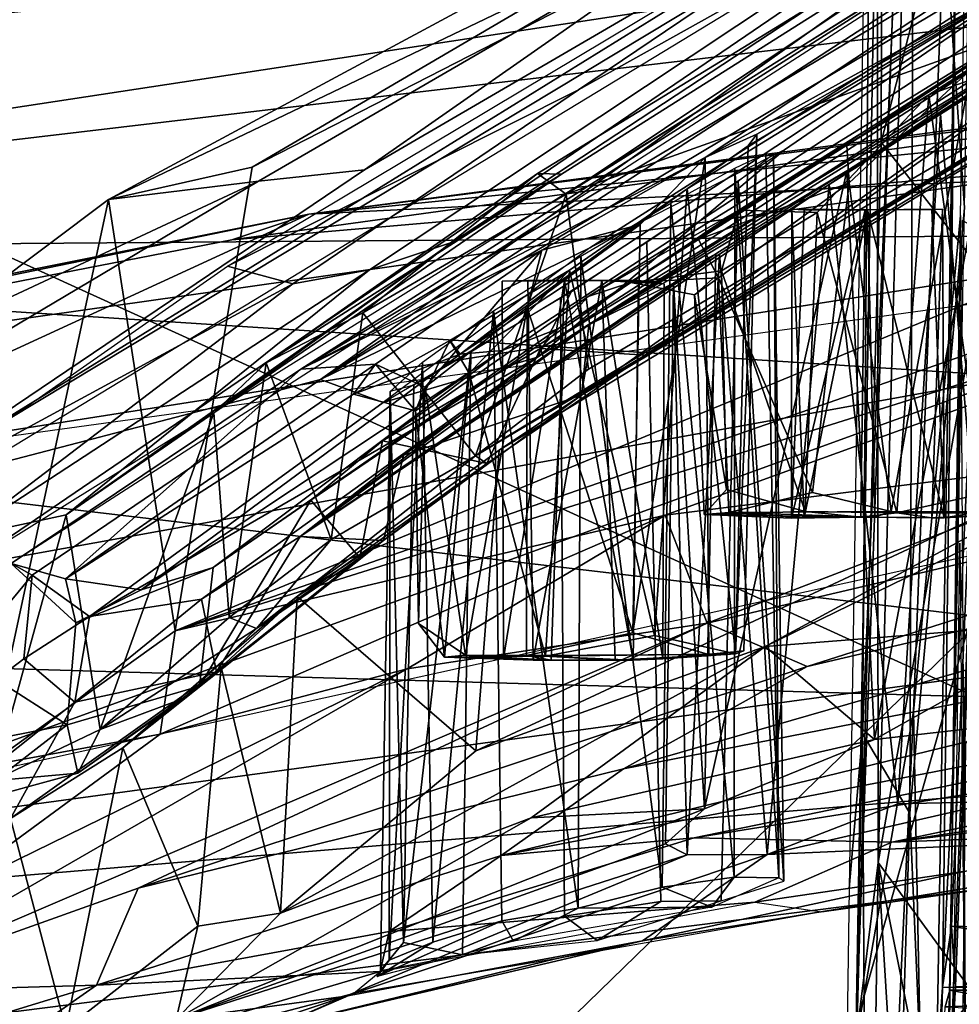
# Model space of a CAD drawing. Header units: millimetres. Extents: x -367 to 317, y -615 to 392.
# Tile 118 of 191: x -102 to -82, y 174 to 195. Entities that reach past the tile are written whole.
import ezdxf

# ---------------------------------------------------------------- set-up
doc = ezdxf.new("R2010")
doc.units = ezdxf.units.MM
doc.layers.add('Fbx_Root', color=7, linetype='Continuous', true_color=0x000000)
doc.styles.add('Default', font='arial.ttf')
doc.dimstyles.new('Default', dxfattribs={"dimscale": 10, "dimtxt": 2.5, "dimasz": 3, "dimexe": 1, "dimexo": 0.5, "dimgap": 0.8, "dimtad": 1, "dimtoh": 1, "dimzin": 1, "dimdsep": 46, "dimtxsty": 'Default', "dimcen": 2.5, "dimadec": 1, "dimazin": 1, "dimtfac": 1, "dimtdec": 4, "dimtix": 1, "dimtofl": 0, "dimtmove": 1, "dimatfit": 3, "dimfxl": 1, "dimtolj": 1, "dimtzin": 1, "dimarcsym": 0})

# ---------------------------------------------------------------- blocks, each defined once
blk = doc.blocks.new('*D1')
at = {"layer": 'Defpoints', "color": 0}
for p in [(-317.816, 295.28), (317.184, 295.28), (-317.816, -604.775)]:
    blk.add_point(p, dxfattribs=at)
at = {"layer": 'Fbx_Root', "color": 0, "lineweight": -2}
for p, q in [((-317.816, 290.28), (-317.816, -614.775)), ((317.184, 290.28), (317.184, -614.775)), ((287.184, -604.775), (-287.816, -604.775))]:
    blk.add_line(p, q, dxfattribs=at)
at = {"layer": 'Fbx_Root', "color": 0}
for points in [[(-287.816, -599.775), (-287.816, -609.775), (-317.816, -604.775)], [(287.184, -609.775), (287.184, -599.775), (317.184, -604.775)]]:
    blk.add_solid(points, dxfattribs=at)
at = {"layer": 'Fbx_Root', "color": 0, "insert": (-0.316, -584.012), "char_height": 25, "attachment_point": 5, "style": 'Default'}
blk.add_mtext('\\A1;635.00', dxfattribs=at)

msp = doc.modelspace()

# ---------------------------------------------------------------- linework, layer by layer
at = {"layer": 'Fbx_Root'}
for points in [[(-91.688, 330.19, 73.903), (-96.32, 325.187, 100.657), (-46.929, 179.424, 135.432)], [(-91.688, 330.19, 73.903), (-46.929, 179.424, 135.432), (-70.267, 266.657, 85.949)], [(-40.866, 153.038, 144.157), (-96.32, 325.187, 100.657), (-70.175, 214.27, 130.217)], [(-96.32, 325.187, 100.657), (-40.866, 153.038, 144.157), (-46.929, 179.424, 135.432)], [(-25.911, 24.415, 145.631), (-82.954, 219.261, 125.702), (-120.995, 322.14, 74.347)], [(-89.435, 220.459, 91.83), (-25.911, 24.415, 145.631), (-120.995, 322.14, 74.347)], [(-44.542, 171.205, 100.299), (-94.951, 315.452, 97.17), (-94.562, 316.278, 76.823)], [(-94.562, 316.278, 76.823), (-70.267, 266.657, 85.949), (-44.542, 171.205, 100.299)], [(-94.951, 315.452, 97.17), (-53.35, 174.077, 137.115), (-97.765, 312.375, 101.305)], [(0.781, 36.134, 150.179), (-36.184, 138.696, 142.664), (-94.951, 315.452, 97.17)], [(-94.951, 315.452, 97.17), (-44.542, 171.205, 100.299), (0.781, 36.134, 150.179)], [(-36.184, 138.696, 142.664), (-53.35, 174.077, 137.115), (-94.951, 315.452, 97.17)], [(-53.35, 174.077, 137.115), (-77.224, 222.849, 124.459), (-97.765, 312.375, 101.305)], [(-68.065, 172.815, 99.126), (-89.435, 220.459, 91.83), (-110.342, 311.171, 76.647)], [(-109.579, 310.734, 97.414), (-68.065, 172.815, 99.126), (-110.342, 311.171, 76.647)], [(-22.748, 28.501, 150.426), (-23.519, 26.824, 115.768), (-109.579, 310.734, 97.414)], [(-68.065, 172.815, 99.126), (-109.579, 310.734, 97.414), (-23.519, 26.824, 115.768)], [(-109.579, 310.734, 97.414), (-69.173, 182.271, 129.492), (-22.748, 28.501, 150.426)], [(-109.579, 310.734, 97.414), (-77.224, 222.849, 124.459), (-69.173, 182.271, 129.492)], [(-89.435, 220.459, 91.83), (-68.065, 172.815, 99.126), (-28.272, 24.105, 116.668)], [(-28.272, 24.105, 116.668), (-25.911, 24.415, 145.631), (-89.435, 220.459, 91.83)], [(-66.128, 220.325, 821.241), (-135.554, 210.335, 817.197), (-111.296, 193.826, 747.236), (-37.974, 201.398, 750.655)], [(-82.954, 219.261, 125.702), (-25.911, 24.415, 145.631), (-21.602, 27.231, 168.404)], [(-82.954, 219.261, 125.702), (-21.602, 27.231, 168.404), (-49.184, 120.055, 150.115)], [(-49.184, 120.055, 150.115), (-70.175, 214.27, 130.217), (-82.954, 219.261, 125.702)], [(-82.597, 179.837, 323.923), (-81.138, 217.285, 328.159), (-82.52, 209.576, 350.897), (-83.828, 172.772, 345.494)], [(-81.138, 217.285, 328.159), (-82.597, 179.837, 323.923), (-81.591, 190.455, 313.327)], [(-81.508, 190.617, 358.778), (-81.097, 214.303, 370.796), (-82.576, 205.973, 365.985)], [(-83.828, 172.772, 345.494), (-82.52, 209.576, 350.897), (-83.376, 199.446, 357.79)], [(-83.688, 179.37, 352.539), (-83.453, 208.955, 365.86), (-83.972, 176.052, 349.669)], [(-82.576, 205.973, 365.985), (-83.453, 208.955, 365.86), (-83.688, 179.37, 352.539)], [(-66.198, 207.642, 606.036), (-95.28, 186.941, 605.864), (-104.573, 184.521, 606.132)], [(-104.573, 184.521, 606.132), (-77.908, 201.014, 606.528), (-66.198, 207.642, 606.036)], [(-95.28, 186.941, 605.864), (-66.198, 207.642, 606.036), (-67.791, 204.769, 605.978)], [(-83.801, 173.224, 346.999), (-83.242, 207.187, 362.851), (-83.285, 192.024, 355.302)], [(-83.285, 192.024, 355.302), (-83.242, 207.187, 362.851), (-79.436, 207.007, 362.637)], [(-79.436, 207.007, 362.637), (-79.767, 187.519, 353.142), (-83.285, 192.024, 355.302)], [(-82.576, 205.973, 365.985), (-83.688, 179.37, 352.539), (-82.674, 177.666, 352.806)], [(-82.576, 205.973, 365.985), (-82.674, 177.666, 352.806), (-81.508, 190.617, 358.778)], [(-74.039, 199.635, 605.455), (-95.28, 186.941, 605.864), (-67.791, 204.769, 605.978)], [(-68.53, 204.34, 605.675), (-76.351, 201, 605.693), (-102.874, 182.928, 605.692)], [(-68.881, 204.266, 605.705), (-101.891, 183.007, 605.617), (-95.696, 187.163, 605.369)], [(-95.696, 187.163, 605.369), (-76.983, 198.362, 605.394), (-68.881, 204.266, 605.705)], [(-69.552, 203.783, 539.916), (-72.52, 197.176, 539.698), (-90.022, 190.909, 541.628)], [(-90.022, 190.909, 541.628), (-75.368, 200.712, 541.197), (-69.552, 203.783, 539.916)], [(-79.356, 203.58, 358.748), (-81.671, 198.202, 355.918), (-79.933, 172.939, 344.609)], [(-99.813, 190.795, 626.12), (-76.414, 203.401, 627.228), (-85.247, 197.787, 619.082)], [(-76.414, 203.401, 627.228), (-99.813, 190.795, 626.12), (-96.737, 191.484, 627.244)], [(-79.333, 200.419, 628.1), (-76.414, 203.401, 627.228), (-96.737, 191.484, 627.244)], [(-134.877, 192.532, 494.281), (-93.031, 202.86, 488.154), (-103.55, 199.578, 490.765)], [(-102.723, 202.345, 450.386), (-33.065, 196.686, 470.017), (-129.274, 181.555, 485.387)], [(-81.975, 173.945, 341.677), (-81.671, 198.202, 355.918), (-80.625, 202.083, 336.985)], [(-81.975, 173.945, 341.677), (-80.625, 202.083, 336.985), (-81.782, 175.244, 339.226)], [(-80.71, 175.224, 315.258), (-81.845, 171.261, 336.848), (-80.625, 202.083, 336.985)], [(-80.625, 202.083, 336.985), (-81.845, 171.261, 336.848), (-81.695, 173.957, 336.957)], [(-81.695, 173.957, 336.957), (-81.782, 175.244, 339.226), (-80.625, 202.083, 336.985)], [(-121.938, 189.699, 376.676), (-71.496, 197.387, 376.856), (-19.15, 201.848, 373.925)], [(-121.938, 189.699, 376.676), (-19.15, 201.848, 373.925), (-49.223, 190.262, 374.267)], [(-82.674, 201.481, 359.337), (-83.354, 176.612, 347.891), (-83.376, 199.446, 357.79)], [(-79.647, 197.599, 357.469), (-83.354, 176.612, 347.891), (-82.674, 201.481, 359.337)], [(-77.359, 178.373, 665.203), (-37.974, 201.398, 750.655), (-111.296, 193.826, 747.236)], [(-104.573, 184.521, 606.132), (-94.339, 191.431, 606.713), (-77.908, 201.014, 606.528)], [(-103.641, 184.429, 605.693), (-102.874, 182.928, 605.692), (-76.351, 201, 605.693)], [(-94.339, 191.431, 606.713), (-85.247, 197.787, 619.082), (-77.908, 201.014, 606.528)], [(-90.022, 190.909, 541.628), (-90.64, 191.353, 542.695), (-75.368, 200.712, 541.197)], [(-75.368, 200.712, 541.197), (-90.64, 191.353, 542.695), (-90.12, 191.337, 555.823), (-79.603, 197.99, 557.073)], [(-79.333, 200.419, 628.1), (-96.737, 191.484, 627.244), (-98.387, 181.566, 627.962), (-78.365, 189.844, 629.098)], [(-95.28, 186.941, 605.864), (-74.039, 199.635, 605.455), (-89.52, 189.764, 599.062)], [(-90.64, 187.425, 574.786), (-85.351, 191.858, 593.266), (-74.039, 199.635, 605.455), (-76.985, 196.148, 573.318)], [(-89.52, 189.764, 599.062), (-74.039, 199.635, 605.455), (-85.351, 191.858, 593.266)], [(-97.267, 189.372, 605.087), (-80.413, 199.455, 605.074), (-89.762, 193.141, 595.505)], [(-89.762, 193.141, 595.505), (-80.413, 199.455, 605.074), (-81.446, 197.795, 587.76)], [(-83.376, 199.446, 357.79), (-83.354, 176.612, 347.891), (-83.828, 172.772, 345.494)], [(-90.57, 187.609, 544.526), (-72.604, 198.58, 542.765), (-74.121, 198.25, 543.781)], [(-88.335, 187.465, 543.645), (-72.604, 198.58, 542.765), (-90.57, 187.609, 544.526)], [(-88.335, 187.465, 543.645), (-72.265, 197.259, 542.297), (-72.604, 198.58, 542.765)], [(-95.696, 187.163, 605.369), (-87.051, 191.692, 597.228), (-76.983, 198.362, 605.394)], [(-90.57, 187.609, 544.526), (-74.121, 198.25, 543.781), (-89.554, 188.719, 545.166)], [(-73.105, 198.306, 543.492), (-89.694, 186.608, 544.091), (-89.54, 188.112, 544.961)], [(-89.694, 186.608, 544.091), (-73.105, 198.306, 543.492), (-72.201, 197.349, 542.555)], [(-74.121, 198.25, 543.781), (-86.328, 190.564, 549.976), (-89.554, 188.719, 545.166)], [(-73.105, 198.306, 543.492), (-89.54, 188.112, 544.961), (-84.024, 191.41, 549.691)], [(-87.051, 191.692, 597.228), (-79.851, 195.68, 590.042), (-76.983, 198.362, 605.394)], [(-86.328, 190.564, 549.976), (-74.121, 198.25, 543.781), (-82.265, 193.036, 550.315)], [(-84.024, 191.41, 549.691), (-80.782, 193.402, 550.86), (-73.105, 198.306, 543.492)], [(-82.265, 193.036, 550.315), (-74.121, 198.25, 543.781), (-79.843, 194.574, 553.059)], [(-82.1, 172.073, 344.241), (-79.933, 172.939, 344.609), (-81.671, 198.202, 355.918)], [(-81.975, 173.945, 341.677), (-82.1, 172.073, 344.241), (-81.671, 198.202, 355.918)], [(-80.144, 197.984, 572.044), (-92.457, 189.882, 567.253), (-94.23, 189.292, 580.745), (-81.446, 197.795, 587.76)], [(-92.457, 189.882, 567.253), (-80.144, 197.984, 572.044), (-79.603, 197.99, 557.073), (-90.12, 191.337, 555.823)], [(-85.247, 197.787, 619.082), (-96.605, 191.188, 616.362), (-99.813, 190.795, 626.12)], [(-96.605, 191.188, 616.362), (-85.247, 197.787, 619.082), (-94.339, 191.431, 606.713)], [(-95.869, 188.991, 591.987), (-89.762, 193.141, 595.505), (-81.446, 197.795, 587.76), (-94.23, 189.292, 580.745)], [(-95.524, 190.485, 375.809), (-25.355, 197.518, 374.315), (-59.613, 195.197, 374.062)], [(-25.355, 197.518, 374.315), (-95.524, 190.485, 375.809), (-51.804, 192.631, 374.87)], [(-80.127, 172.178, 346.045), (-83.354, 176.612, 347.891), (-79.647, 197.599, 357.469)], [(-71.496, 197.387, 376.856), (-121.938, 189.699, 376.676), (-80.432, 187.005, 422.192)], [(-76.575, 197.292, 578.978), (-79.851, 195.68, 590.042), (-92.293, 187.486, 584.285), (-91.391, 187.568, 574.851)], [(-75.932, 197.228, 563.286), (-76.575, 197.292, 578.978), (-91.391, 187.568, 574.851), (-90.2, 188.029, 564.835)], [(-90.2, 188.029, 564.835), (-84.021, 191.958, 558.597), (-75.932, 197.228, 563.286)], [(-89.694, 186.608, 544.091), (-72.201, 197.349, 542.555), (-74.391, 195.792, 539.783)], [(-88.335, 187.465, 543.645), (-72.52, 197.176, 539.698), (-72.265, 197.259, 542.297)], [(-81.366, 193.58, 557.017), (-75.932, 197.228, 563.286), (-84.021, 191.958, 558.597)], [(-72.52, 197.176, 539.698), (-88.335, 187.465, 543.645), (-91.964, 185.311, 541.959)], [(-91.964, 185.311, 541.959), (-89.548, 187.167, 541.23), (-72.52, 197.176, 539.698)], [(-72.52, 197.176, 539.698), (-89.548, 187.167, 541.23), (-90.022, 190.909, 541.628)], [(-129.274, 181.555, 485.387), (-33.065, 196.686, 470.017), (-54.783, 179.383, 511.779)], [(-84.398, 191.116, 557.931), (-95.709, 183.588, 559.125), (-90.64, 187.425, 574.786), (-76.985, 196.148, 573.318)], [(-82.018, 192.62, 557.763), (-84.398, 191.116, 557.931), (-76.985, 196.148, 573.318)], [(-80.1, 193.83, 556.121), (-82.018, 192.62, 557.763), (-76.985, 196.148, 573.318)], [(-74.391, 195.792, 539.783), (-76.962, 185.993, 539.28), (-91.955, 179.001, 540.942), (-91.454, 185.43, 541.559)], [(-74.391, 195.792, 539.783), (-91.454, 185.43, 541.559), (-89.694, 186.608, 544.091)], [(-79.851, 195.68, 590.042), (-87.438, 191.022, 591.443), (-92.293, 187.486, 584.285)], [(-87.438, 191.022, 591.443), (-79.851, 195.68, 590.042), (-86.134, 191.945, 593.237)], [(-87.051, 191.692, 597.228), (-85.946, 192.19, 595.318), (-79.851, 195.68, 590.042)], [(-85.946, 192.19, 595.318), (-86.134, 191.945, 593.237), (-79.851, 195.68, 590.042)], [(-95.524, 190.485, 375.809), (-59.613, 195.197, 374.062), (-61.88, 194.783, 367.397)], [(-98.387, 181.566, 627.962), (-70.565, 190.32, 628.942), (-59.898, 195.014, 629.932)], [(-98.387, 181.566, 627.962), (-59.898, 195.014, 629.932), (-78.365, 189.844, 629.098)], [(-95.524, 190.485, 375.809), (-61.88, 194.783, 367.397), (-97.172, 189.93, 368.402)], [(-61.88, 194.783, 367.397), (-77.992, 191.593, 365.975), (-97.172, 189.93, 368.402)], [(-80.722, 193.589, 551.453), (-82.265, 193.036, 550.315), (-79.843, 194.574, 553.059)], [(-133.76, 173.632, 679.625), (-77.359, 178.373, 665.203), (-111.296, 193.826, 747.236)], [(-80.775, 177.911, 557.352), (-82.018, 192.62, 557.763), (-80.1, 193.83, 556.121)], [(-83.43, 179.244, 549.3), (-80.782, 193.402, 550.86), (-84.024, 191.41, 549.691)], [(-83.969, 191.152, 557.714), (-81.366, 193.58, 557.017), (-84.021, 191.958, 558.597)], [(-81.366, 193.58, 557.017), (-83.969, 191.152, 557.714), (-83.073, 184.123, 557.434)], [(-80.29, 179.595, 550.849), (-80.782, 193.402, 550.86), (-83.43, 179.244, 549.3)], [(-81.366, 193.58, 557.017), (-83.073, 184.123, 557.434), (-81.177, 184.112, 556.642)], [(-82.265, 193.036, 550.315), (-80.722, 193.589, 551.453), (-81.098, 184.503, 551.284)], [(-97.267, 189.372, 605.087), (-89.762, 193.141, 595.505), (-95.869, 188.991, 591.987)], [(-82.265, 193.036, 550.315), (-84.659, 190.517, 550.309), (-86.328, 190.564, 549.976)], [(-84.659, 190.517, 550.309), (-82.265, 193.036, 550.315), (-82.95, 184.09, 550.381)], [(-81.098, 184.503, 551.284), (-82.95, 184.09, 550.381), (-82.265, 193.036, 550.315)], [(-107.493, 184.971, 376.474), (-51.804, 192.631, 374.87), (-95.524, 190.485, 375.809)], [(-82.931, 177.866, 558.275), (-84.398, 191.116, 557.931), (-82.018, 192.62, 557.763)], [(-82.931, 177.866, 558.275), (-82.018, 192.62, 557.763), (-80.775, 177.911, 557.352)], [(-85.946, 192.19, 595.318), (-87.051, 191.692, 597.228), (-86.976, 181.062, 596.78), (-86.227, 181.136, 595.321)], [(-85.946, 192.19, 595.318), (-86.227, 181.136, 595.321), (-86.402, 181.072, 593.045)], [(-86.402, 181.072, 593.045), (-86.134, 191.945, 593.237), (-85.946, 192.19, 595.318)], [(-84.021, 191.958, 558.597), (-90.2, 188.029, 564.835), (-87.19, 189.941, 557.206)], [(-87.438, 191.022, 591.443), (-86.134, 191.945, 593.237), (-86.402, 181.072, 593.045)], [(-83.969, 191.152, 557.714), (-84.021, 191.958, 558.597), (-87.19, 189.941, 557.206)], [(-83.801, 173.224, 346.999), (-83.285, 192.024, 355.302), (-79.767, 187.519, 353.142)], [(-89.907, 188.827, 590.194), (-85.351, 191.858, 593.266), (-90.64, 187.425, 574.786)], [(-86.42, 191.464, 596.974), (-85.755, 191.78, 595.719), (-85.474, 176.28, 595.888)], [(-85.592, 191.768, 594.138), (-86.344, 191.181, 592.04), (-85.367, 176.213, 593.4)], [(-85.474, 176.28, 595.888), (-85.755, 191.78, 595.719), (-85.592, 191.768, 594.138)], [(-85.592, 191.768, 594.138), (-85.367, 176.213, 593.4), (-85.474, 176.28, 595.888)], [(-116.892, 186.085, 367.745), (-77.992, 191.593, 365.975), (-81.086, 181.859, 362.149)], [(-116.892, 186.085, 367.745), (-97.172, 189.93, 368.402), (-77.992, 191.593, 365.975)], [(-95.696, 187.163, 605.369), (-90.547, 189.71, 599.009), (-87.051, 191.692, 597.228)], [(-88.439, 190.259, 597.988), (-87.051, 191.692, 597.228), (-90.547, 189.71, 599.009)], [(-87.051, 191.692, 597.228), (-88.439, 190.259, 597.988), (-88.6, 181.523, 597.966)], [(-87.051, 191.692, 597.228), (-88.6, 181.523, 597.966), (-86.976, 181.062, 596.78)], [(-94.339, 191.431, 606.713), (-104.573, 184.521, 606.132), (-105.363, 185.984, 618.716), (-96.605, 191.188, 616.362)], [(-96.737, 191.484, 627.244), (-99.813, 190.795, 626.12), (-98.387, 181.566, 627.962)], [(-96.437, 187.298, 547.061), (-97.562, 186.233, 551.402), (-90.12, 191.337, 555.823)], [(-92.457, 189.882, 567.253), (-90.12, 191.337, 555.823), (-97.562, 186.233, 551.402)], [(-90.12, 191.337, 555.823), (-90.64, 191.353, 542.695), (-96.437, 187.298, 547.061)], [(-96.437, 187.298, 547.061), (-90.64, 191.353, 542.695), (-94.375, 188.367, 544.071)], [(-94.375, 188.367, 544.071), (-90.64, 191.353, 542.695), (-90.022, 190.909, 541.628)], [(-86.822, 189.631, 551.354), (-84.024, 191.41, 549.691), (-89.54, 188.112, 544.961)], [(-87.787, 190.714, 598.191), (-86.42, 191.464, 596.974), (-86.428, 176.293, 597.439)], [(-87.062, 177.758, 551.088), (-84.024, 191.41, 549.691), (-86.822, 189.631, 551.354)], [(-83.43, 179.244, 549.3), (-84.024, 191.41, 549.691), (-87.062, 177.758, 551.088)], [(-86.42, 191.464, 596.974), (-85.474, 176.28, 595.888), (-86.428, 176.293, 597.439)], [(-103.72, 187.865, 623.032), (-96.605, 191.188, 616.362), (-105.363, 185.984, 618.716)], [(-99.813, 190.795, 626.12), (-96.605, 191.188, 616.362), (-103.72, 187.865, 623.032)], [(-95.709, 183.588, 559.125), (-84.398, 191.116, 557.931), (-86.745, 189.626, 556.593)], [(-87.997, 175.777, 590.476), (-86.709, 175.79, 591.301), (-86.344, 191.181, 592.04), (-88.295, 189.872, 590.645)], [(-86.768, 189.122, 556.03), (-83.969, 191.152, 557.714), (-87.19, 189.941, 557.206)], [(-84.755, 184.523, 557.325), (-83.969, 191.152, 557.714), (-86.768, 189.122, 556.03)], [(-85.724, 176.781, 557.753), (-86.745, 189.626, 556.593), (-84.398, 191.116, 557.931)], [(-86.344, 191.181, 592.04), (-86.709, 175.79, 591.301), (-85.367, 176.213, 593.4)], [(-85.724, 176.781, 557.753), (-84.398, 191.116, 557.931), (-82.931, 177.866, 558.275)], [(-83.969, 191.152, 557.714), (-84.755, 184.523, 557.325), (-83.073, 184.123, 557.434)], [(-94.375, 188.367, 544.071), (-90.022, 190.909, 541.628), (-91.964, 185.311, 541.959)], [(-89.954, 189.286, 590.735), (-92.293, 187.486, 584.285), (-87.438, 191.022, 591.443)], [(-89.548, 187.167, 541.23), (-91.964, 185.311, 541.959), (-90.022, 190.909, 541.628)], [(-89.954, 189.286, 590.735), (-87.438, 191.022, 591.443), (-88.131, 181.466, 591.293)], [(-88.131, 181.466, 591.293), (-87.438, 191.022, 591.443), (-86.402, 181.072, 593.045)], [(-103.72, 187.865, 623.032), (-102.412, 178.675, 626.055), (-99.813, 190.795, 626.12)], [(-98.387, 181.566, 627.962), (-99.813, 190.795, 626.12), (-102.412, 178.675, 626.055)], [(-89.713, 189.585, 598.615), (-87.787, 190.714, 598.191), (-87.974, 176.084, 598.549)], [(-87.787, 190.714, 598.191), (-86.428, 176.293, 597.439), (-87.974, 176.084, 598.549)], [(-139.183, 181.741, 377.592), (-95.524, 190.485, 375.809), (-116.892, 186.085, 367.745)], [(-95.524, 190.485, 375.809), (-139.183, 181.741, 377.592), (-107.493, 184.971, 376.474)], [(-116.892, 186.085, 367.745), (-95.524, 190.485, 375.809), (-97.172, 189.93, 368.402)], [(-88.64, 189.018, 553.899), (-89.554, 188.719, 545.166), (-86.328, 190.564, 549.976)], [(-86.699, 189.271, 551.826), (-88.64, 189.018, 553.899), (-86.328, 190.564, 549.976)], [(-84.659, 190.517, 550.309), (-86.699, 189.271, 551.826), (-86.328, 190.564, 549.976)], [(-84.659, 190.517, 550.309), (-84.913, 184.121, 550.621), (-86.699, 189.271, 551.826)], [(-85.203, 183.976, 553.209), (-85.195, 190.588, 554.659), (-84.937, 183.986, 554.981)], [(-85.195, 190.588, 554.659), (-85.203, 183.976, 553.209), (-84.931, 190.571, 552.848)], [(-83.721, 183.996, 552.157), (-83.632, 190.574, 552.225), (-85.203, 183.976, 553.209)], [(-83.632, 190.574, 552.225), (-84.931, 190.571, 552.848), (-85.203, 183.976, 553.209)], [(-85.195, 190.588, 554.659), (-83.578, 190.577, 555.616), (-84.937, 183.986, 554.981)], [(-85.195, 190.588, 554.659), (-84.931, 190.571, 552.848), (-83.632, 190.574, 552.225)], [(-83.632, 190.574, 552.225), (-81.976, 190.586, 553.099), (-83.578, 190.577, 555.616), (-85.195, 190.588, 554.659)], [(-84.937, 183.986, 554.981), (-83.578, 190.577, 555.616), (-83.42, 183.998, 555.67)], [(-82.95, 184.09, 550.381), (-84.913, 184.121, 550.621), (-84.659, 190.517, 550.309)], [(-82.202, 183.986, 552.845), (-81.976, 190.586, 553.099), (-83.632, 190.574, 552.225), (-83.721, 183.996, 552.157)], [(-82.206, 190.58, 554.973), (-83.578, 190.577, 555.616), (-81.976, 190.586, 553.099)], [(-83.578, 190.577, 555.616), (-82.206, 190.58, 554.973), (-81.937, 183.983, 554.621)], [(-83.42, 183.998, 555.67), (-83.578, 190.577, 555.616), (-81.937, 183.983, 554.621)], [(-82.033, 162.773, 346.806), (-81.508, 190.617, 358.778), (-82.674, 177.666, 352.806)], [(-81.591, 190.455, 313.327), (-82.597, 179.837, 323.923), (-82.083, 154.367, 297.002)], [(-81.976, 190.586, 553.099), (-81.937, 183.983, 554.621), (-82.206, 190.58, 554.973)], [(-81.937, 183.983, 554.621), (-81.976, 190.586, 553.099), (-82.202, 183.986, 552.845)], [(-81.472, 171.263, 303.71), (-81.591, 190.455, 313.327), (-82.083, 154.367, 297.002)], [(-49.223, 190.262, 374.267), (-200.507, 156.914, 381.406), (-121.938, 189.699, 376.676)], [(-98.387, 181.566, 627.962), (-87.903, 184.043, 627.829), (-70.565, 190.32, 628.942)], [(-90.86, 188.482, 598.104), (-88.439, 190.259, 597.988), (-90.547, 189.71, 599.009)], [(-88.439, 190.259, 597.988), (-90.86, 188.482, 598.104), (-88.6, 181.523, 597.966)], [(-77.628, 185.332, 625.85), (-70.565, 190.32, 628.942), (-87.903, 184.043, 627.829)], [(-81.989, 164.476, 347.425), (-62.8, 180.436, 352.667), (-81.554, 190.343, 358.716)], [(-97.562, 186.233, 551.402), (-100.719, 184.047, 570.631), (-92.457, 189.882, 567.253)], [(-94.23, 189.292, 580.745), (-92.457, 189.882, 567.253), (-100.719, 184.047, 570.631)], [(-87.19, 189.941, 557.206), (-90.2, 188.029, 564.835), (-88.64, 189.018, 553.899)], [(-90.059, 175.464, 590.217), (-87.997, 175.777, 590.476), (-88.295, 189.872, 590.645), (-90.143, 188.689, 590.467)], [(-86.768, 189.122, 556.03), (-87.19, 189.941, 557.206), (-88.64, 189.018, 553.899)], [(-133.261, 177.45, 424.979), (-80.432, 187.005, 422.192), (-121.938, 189.699, 376.676)], [(-86.745, 189.626, 556.593), (-87.725, 189.006, 553.868), (-95.709, 183.588, 559.125)], [(-90.547, 189.71, 599.009), (-95.696, 187.163, 605.369), (-94.104, 187.269, 596.652)], [(-89.52, 189.764, 599.062), (-93.935, 186.455, 593.552), (-95.28, 186.941, 605.864)], [(-93.039, 186.779, 596.136), (-90.547, 189.71, 599.009), (-94.104, 187.269, 596.652)], [(-90.86, 188.482, 598.104), (-90.547, 189.71, 599.009), (-93.039, 186.779, 596.136)], [(-87.725, 189.006, 553.868), (-86.822, 189.631, 551.354), (-89.54, 188.112, 544.961)], [(-87.062, 177.758, 551.088), (-86.822, 189.631, 551.354), (-87.725, 189.006, 553.868)], [(-87.725, 189.006, 553.868), (-86.745, 189.626, 556.593), (-87.439, 176.77, 555.927)], [(-87.439, 176.77, 555.927), (-86.745, 189.626, 556.593), (-85.724, 176.781, 557.753)], [(-91.58, 188.411, 598.192), (-89.713, 189.585, 598.615), (-89.766, 175.631, 598.87)], [(-89.713, 189.585, 598.615), (-87.974, 176.084, 598.549), (-89.766, 175.631, 598.87)], [(-97.267, 189.372, 605.087), (-95.869, 188.991, 591.987), (-104.526, 184.298, 605.116)], [(-100.719, 184.047, 570.631), (-103.001, 183.557, 588.583), (-94.23, 189.292, 580.745)], [(-95.869, 188.991, 591.987), (-94.23, 189.292, 580.745), (-103.001, 183.557, 588.583)], [(-92.512, 187.781, 590.604), (-92.293, 187.486, 584.285), (-89.954, 189.286, 590.735)], [(-89.954, 189.286, 590.735), (-92.095, 187.079, 591.762), (-92.512, 187.781, 590.604)], [(-89.954, 189.286, 590.735), (-90.466, 181.027, 591.057), (-92.095, 187.079, 591.762)], [(-88.131, 181.466, 591.293), (-90.466, 181.027, 591.057), (-89.954, 189.286, 590.735)], [(-86.699, 189.271, 551.826), (-87.279, 188.754, 553.722), (-88.64, 189.018, 553.899)], [(-87.279, 188.754, 553.722), (-86.699, 189.271, 551.826), (-86.594, 184.59, 551.85)], [(-86.594, 184.59, 551.85), (-86.699, 189.271, 551.826), (-84.913, 184.121, 550.621)], [(-103.001, 183.557, 588.583), (-104.526, 184.298, 605.116), (-95.869, 188.991, 591.987)], [(-95.709, 183.588, 559.125), (-87.725, 189.006, 553.868), (-89.54, 188.112, 544.961)], [(-89.554, 188.719, 545.166), (-88.64, 189.018, 553.899), (-95.485, 184.36, 554.898), (-93.949, 185.63, 547.748)], [(-88.64, 189.018, 553.899), (-90.2, 188.029, 564.835), (-95.485, 184.36, 554.898)], [(-91.395, 189.048, 594.855), (-90.846, 189.063, 593.34), (-89.263, 189.065, 592.746)], [(-88.477, 189.063, 595.709), (-91.395, 189.048, 594.855), (-89.263, 189.065, 592.746), (-87.928, 188.993, 594.199)], [(-91.363, 180.977, 594.54), (-90.729, 180.94, 593.158), (-90.846, 189.063, 593.34), (-91.395, 189.048, 594.855)], [(-88.477, 189.063, 595.709), (-90.059, 189.062, 596.303), (-91.395, 189.048, 594.855)], [(-90.059, 189.062, 596.303), (-91.363, 180.977, 594.54), (-91.395, 189.048, 594.855)], [(-91.363, 180.977, 594.54), (-90.059, 189.062, 596.303), (-90.345, 180.939, 596.171)], [(-90.846, 189.063, 593.34), (-90.729, 180.94, 593.158), (-89.263, 189.065, 592.746)], [(-88.978, 180.94, 592.878), (-89.263, 189.065, 592.746), (-90.729, 180.94, 593.158)], [(-90.345, 180.939, 596.171), (-90.059, 189.062, 596.303), (-88.593, 180.94, 595.891)], [(-88.477, 189.063, 595.709), (-88.593, 180.94, 595.891), (-90.059, 189.062, 596.303)], [(-89.263, 189.065, 592.746), (-87.959, 180.966, 594.509), (-87.928, 188.993, 594.199)], [(-87.959, 180.966, 594.509), (-89.263, 189.065, 592.746), (-88.978, 180.94, 592.878)], [(-88.64, 189.018, 553.899), (-87.279, 188.754, 553.722), (-86.768, 189.122, 556.03)], [(-87.959, 180.966, 594.509), (-88.593, 180.94, 595.891), (-88.477, 189.063, 595.709), (-87.928, 188.993, 594.199)], [(-87.725, 189.006, 553.868), (-87.439, 176.77, 555.927), (-87.896, 177.01, 553.689)], [(-87.062, 177.758, 551.088), (-87.725, 189.006, 553.868), (-87.896, 177.01, 553.689)], [(-86.546, 184.099, 555.925), (-86.768, 189.122, 556.03), (-87.279, 188.754, 553.722), (-87.074, 184.056, 553.734)], [(-84.755, 184.523, 557.325), (-86.768, 189.122, 556.03), (-86.546, 184.099, 555.925)], [(-93.935, 186.455, 593.552), (-89.907, 188.827, 590.194), (-90.64, 187.425, 574.786)], [(-90.57, 187.609, 544.526), (-89.554, 188.719, 545.166), (-93.949, 185.63, 547.748)], [(-92.242, 174.636, 590.944), (-90.059, 175.464, 590.217), (-90.143, 188.689, 590.467), (-92.065, 187.527, 591.176)], [(-87.074, 184.056, 553.734), (-87.279, 188.754, 553.722), (-86.594, 184.59, 551.85)], [(-96.437, 187.298, 547.061), (-94.375, 188.367, 544.071), (-95.048, 183.523, 544.03)], [(-91.964, 185.311, 541.959), (-95.048, 183.523, 544.03), (-94.375, 188.367, 544.071)], [(-93.098, 187.314, 596.724), (-91.58, 188.411, 598.192), (-92.878, 174.904, 597.401)], [(-92.174, 181.048, 596.923), (-90.86, 188.482, 598.104), (-93.039, 186.779, 596.136)], [(-91.58, 188.411, 598.192), (-91.403, 175.363, 598.484), (-92.878, 174.904, 597.401)], [(-92.174, 181.048, 596.923), (-90.869, 181.035, 597.814), (-90.86, 188.482, 598.104)], [(-91.58, 188.411, 598.192), (-89.766, 175.631, 598.87), (-91.403, 175.363, 598.484)], [(-90.86, 188.482, 598.104), (-90.869, 181.035, 597.814), (-88.6, 181.523, 597.966)], [(-80.432, 187.005, 422.192), (-108.124, 176.948, 426.756), (-27.035, 187.969, 423.747)], [(-95.537, 129.043, 428.681), (-28.47, 141.174, 425.957), (-27.035, 187.969, 423.747), (-108.124, 176.948, 426.756)], [(-95.485, 184.36, 554.898), (-90.2, 188.029, 564.835), (-97.572, 182.923, 567.762)], [(-91.391, 187.568, 574.851), (-97.572, 182.923, 567.762), (-90.2, 188.029, 564.835)], [(-89.54, 188.112, 544.961), (-93.5, 185.324, 547.623), (-95.709, 183.588, 559.125)], [(-89.54, 188.112, 544.961), (-89.694, 186.608, 544.091), (-93.5, 185.324, 547.623)], [(-94.569, 186.633, 593.153), (-92.293, 187.486, 584.285), (-92.512, 187.781, 590.604)], [(-92.512, 187.781, 590.604), (-93.246, 186.271, 593.666), (-94.569, 186.633, 593.153)], [(-92.095, 187.079, 591.762), (-93.246, 186.271, 593.666), (-92.512, 187.781, 590.604)], [(-97.572, 182.923, 567.762), (-91.391, 187.568, 574.851), (-99.111, 182.444, 581.427)], [(-92.293, 187.486, 584.285), (-99.111, 182.444, 581.427), (-91.391, 187.568, 574.851)], [(-93.949, 185.63, 547.748), (-91.717, 185.149, 544.873), (-90.57, 187.609, 544.526)], [(-92.065, 187.527, 591.176), (-93.284, 186.82, 592.643), (-93.5, 174.901, 592.568)], [(-92.065, 187.527, 591.176), (-93.5, 174.901, 592.568), (-92.242, 174.636, 590.944)], [(-88.335, 187.465, 543.645), (-90.57, 187.609, 544.526), (-91.717, 185.149, 544.873)], [(-79.767, 187.519, 353.142), (-80.057, 168.641, 344.968), (-83.801, 173.224, 346.999)], [(-92.293, 187.486, 584.285), (-94.569, 186.633, 593.153), (-100.728, 182.68, 596.725), (-99.111, 182.444, 581.427)], [(-97.826, 182.246, 572.508), (-100.221, 181.873, 591.91), (-90.64, 187.425, 574.786)], [(-90.64, 187.425, 574.786), (-100.221, 181.873, 591.91), (-93.935, 186.455, 593.552)], [(-90.64, 187.425, 574.786), (-95.709, 183.588, 559.125), (-97.826, 182.246, 572.508)], [(-96.437, 187.298, 547.061), (-97.234, 181.855, 547.407), (-97.562, 186.233, 551.402)], [(-95.048, 183.523, 544.03), (-97.234, 181.855, 547.407), (-96.437, 187.298, 547.061)], [(-93.81, 174.522, 595.751), (-93.098, 187.314, 596.724), (-92.878, 174.904, 597.401)], [(-93.789, 186.685, 594.56), (-93.098, 187.314, 596.724), (-93.81, 174.522, 595.751)], [(-91.717, 185.149, 544.873), (-91.964, 185.311, 541.959), (-88.335, 187.465, 543.645)], [(-101.891, 183.007, 605.617), (-100.728, 182.68, 596.725), (-95.696, 187.163, 605.369)], [(-94.104, 187.269, 596.652), (-100.728, 182.68, 596.725), (-94.569, 186.633, 593.153)], [(-100.728, 182.68, 596.725), (-94.104, 187.269, 596.652), (-95.696, 187.163, 605.369)], [(-93.246, 186.271, 593.666), (-94.104, 187.269, 596.652), (-94.569, 186.633, 593.153)], [(-93.246, 186.271, 593.666), (-93.039, 186.779, 596.136), (-94.104, 187.269, 596.652)], [(-133.261, 177.45, 424.979), (-108.124, 176.948, 426.756), (-80.432, 187.005, 422.192)], [(-101.445, 182.76, 605.906), (-104.573, 184.521, 606.132), (-95.28, 186.941, 605.864)], [(-95.28, 186.941, 605.864), (-93.935, 186.455, 593.552), (-100.221, 181.873, 591.91), (-101.445, 182.76, 605.906)], [(-93.246, 186.271, 593.666), (-92.095, 187.079, 591.762), (-92.624, 181.003, 592.634)], [(-90.466, 181.027, 591.057), (-92.624, 181.003, 592.634), (-92.095, 187.079, 591.762)], [(-93.789, 186.685, 594.56), (-93.81, 174.522, 595.751), (-93.991, 174.297, 594.031)], [(-93.5, 174.901, 592.568), (-93.789, 186.685, 594.56), (-93.991, 174.297, 594.031)], [(-93.284, 186.82, 592.643), (-93.789, 186.685, 594.56), (-93.5, 174.901, 592.568)], [(-93.039, 186.779, 596.136), (-93.246, 186.271, 593.666), (-93.18, 181.721, 594.699)], [(-92.174, 181.048, 596.923), (-93.039, 186.779, 596.136), (-93.18, 181.721, 594.699)], [(-91.454, 185.43, 541.559), (-95.779, 182.299, 544.706), (-93.93, 183.497, 547.768), (-89.694, 186.608, 544.091)], [(-93.5, 185.324, 547.623), (-89.694, 186.608, 544.091), (-93.93, 183.497, 547.768)], [(-93.246, 186.271, 593.666), (-92.624, 181.003, 592.634), (-93.18, 181.721, 594.699)], [(-87.008, 181.732, 624.18), (-67.698, 186.271, 624.408), (-77.628, 185.332, 625.85)], [(-84.868, 180.8, 621.506), (-67.698, 186.271, 624.408), (-87.008, 181.732, 624.18)], [(-84.868, 180.8, 621.506), (-65.33, 185.383, 622.71), (-67.698, 186.271, 624.408)], [(-119.421, 175.119, 363.226), (-116.892, 186.085, 367.745), (-81.086, 181.859, 362.149), (-94.181, 169.118, 358.755)], [(-97.562, 186.233, 551.402), (-99.991, 179.452, 562.778), (-100.719, 184.047, 570.631)], [(-97.234, 181.855, 547.407), (-99.991, 179.452, 562.778), (-97.562, 186.233, 551.402)], [(-85.766, 181.231, 540.829), (-91.955, 179.001, 540.942), (-76.962, 185.993, 539.28)], [(-76.962, 185.993, 539.28), (-80.061, 184.019, 540.102), (-85.766, 181.231, 540.829)], [(-95.485, 184.36, 554.898), (-94.436, 183.129, 547.866), (-93.949, 185.63, 547.748)], [(-91.717, 185.149, 544.873), (-93.949, 185.63, 547.748), (-94.436, 183.129, 547.866)], [(-95.779, 182.299, 544.706), (-91.454, 185.43, 541.559), (-91.955, 179.001, 540.942)], [(-91.964, 185.311, 541.959), (-91.717, 185.149, 544.873), (-96.643, 181.615, 546.98)], [(-96.643, 181.615, 546.98), (-95.048, 183.523, 544.03), (-91.964, 185.311, 541.959)], [(-95.709, 183.588, 559.125), (-93.5, 185.324, 547.623), (-93.93, 183.497, 547.768)], [(-88.794, 178.614, 618.205), (-63.695, 183.536, 619.379), (-65.33, 185.383, 622.71)], [(-88.794, 178.614, 618.205), (-65.33, 185.383, 622.71), (-84.868, 180.8, 621.506)], [(-77.628, 185.332, 625.85), (-87.903, 184.043, 627.829), (-87.008, 181.732, 624.18)], [(-94.436, 183.129, 547.866), (-96.643, 181.615, 546.98), (-91.717, 185.149, 544.873)], [(-84.913, 184.121, 550.621), (-87.074, 184.056, 553.734), (-86.594, 184.59, 551.85)], [(-104.573, 184.521, 606.132), (-101.445, 182.76, 605.906), (-105.126, 178.301, 605.878)], [(-95.485, 184.36, 554.898), (-97.572, 182.923, 567.762), (-97.869, 180.38, 567.244)], [(-94.436, 183.129, 547.866), (-95.485, 184.36, 554.898), (-97.869, 180.38, 567.244)], [(-86.546, 184.099, 555.925), (-83.073, 184.123, 557.434), (-84.755, 184.523, 557.325)], [(-80.178, 184.087, 552.809), (-82.95, 184.09, 550.381), (-81.098, 184.503, 551.284)], [(-91.415, 176.758, 613.299), (-52.791, 184.225, 617.858), (-63.695, 183.536, 619.379)], [(-87.286, 177.139, 611.512), (-52.791, 184.225, 617.858), (-91.415, 176.758, 613.299)], [(-87.286, 177.139, 611.512), (-67.573, 180.287, 612.598), (-52.791, 184.225, 617.858)], [(-78.074, 160.264, 298.457), (-77.742, 184.249, 309.316), (-81.658, 161.218, 298.769)], [(-81.485, 179.154, 306.768), (-81.658, 161.218, 298.769), (-77.742, 184.249, 309.316)], [(-100.719, 184.047, 570.631), (-102.29, 178.354, 578.633), (-103.001, 183.557, 588.583)], [(-99.991, 179.452, 562.778), (-102.29, 178.354, 578.633), (-100.719, 184.047, 570.631)], [(-93.423, 180.755, 626.062), (-87.903, 184.043, 627.829), (-98.705, 179.355, 627.07)], [(-87.903, 184.043, 627.829), (-98.387, 181.566, 627.962), (-98.705, 179.355, 627.07)], [(-93.423, 180.755, 626.062), (-87.008, 181.732, 624.18), (-87.903, 184.043, 627.829)], [(-87.074, 184.056, 553.734), (-84.913, 184.121, 550.621), (-83.721, 183.996, 552.157)], [(-84.937, 183.986, 554.981), (-86.546, 184.099, 555.925), (-87.074, 184.056, 553.734), (-85.203, 183.976, 553.209)], [(-83.721, 183.996, 552.157), (-85.203, 183.976, 553.209), (-87.074, 184.056, 553.734)], [(-83.073, 184.123, 557.434), (-86.546, 184.099, 555.925), (-83.42, 183.998, 555.67)], [(-84.937, 183.986, 554.981), (-83.42, 183.998, 555.67), (-86.546, 184.099, 555.925)], [(-85.766, 181.231, 540.829), (-80.061, 184.019, 540.102), (-78.915, 181.772, 545.183)], [(-84.913, 184.121, 550.621), (-82.95, 184.09, 550.381), (-83.721, 183.996, 552.157)], [(-82.202, 183.986, 552.845), (-83.721, 183.996, 552.157), (-82.95, 184.09, 550.381)], [(-81.177, 184.112, 556.642), (-83.073, 184.123, 557.434), (-83.42, 183.998, 555.67), (-81.937, 183.983, 554.621)], [(-82.95, 184.09, 550.381), (-80.178, 184.087, 552.809), (-82.202, 183.986, 552.845)], [(-81.937, 183.983, 554.621), (-82.202, 183.986, 552.845), (-80.178, 184.087, 552.809)], [(-80.178, 184.087, 552.809), (-81.177, 184.112, 556.642), (-81.937, 183.983, 554.621)], [(-95.709, 183.588, 559.125), (-97.501, 180.692, 568.623), (-97.826, 182.246, 572.508)], [(-95.709, 183.588, 559.125), (-93.93, 183.497, 547.768), (-97.501, 180.692, 568.623)], [(-97.234, 181.855, 547.407), (-95.048, 183.523, 544.03), (-96.643, 181.615, 546.98)], [(-91.415, 176.758, 613.299), (-63.695, 183.536, 619.379), (-88.794, 178.614, 618.205)], [(-97.501, 180.692, 568.623), (-93.93, 183.497, 547.768), (-99.504, 179.061, 559.406)], [(-95.779, 182.299, 544.706), (-99.504, 179.061, 559.406), (-93.93, 183.497, 547.768)], [(-82.459, 119.417, 283.298), (-81.603, 183.444, 307.838), (-81.334, 155.72, 292.018)], [(-97.869, 180.38, 567.244), (-98.194, 180.127, 556.295), (-94.436, 183.129, 547.866)], [(-96.643, 181.615, 546.98), (-94.436, 183.129, 547.866), (-98.194, 180.127, 556.295)], [(-100.699, 179.556, 589.232), (-100.507, 181.735, 589.527), (-101.891, 183.007, 605.617), (-102.194, 180.514, 605.599)], [(-101.891, 183.007, 605.617), (-100.507, 181.735, 589.527), (-100.728, 182.68, 596.725)], [(-97.869, 180.38, 567.244), (-97.572, 182.923, 567.762), (-100.507, 181.735, 589.527), (-100.699, 179.556, 589.232)], [(-100.507, 181.735, 589.527), (-97.572, 182.923, 567.762), (-99.111, 182.444, 581.427)], [(-101.445, 182.76, 605.906), (-101.624, 180.97, 605.442), (-105.126, 178.301, 605.878)], [(-101.445, 182.76, 605.906), (-100.221, 181.873, 591.91), (-101.624, 180.97, 605.442)], [(-100.507, 181.735, 589.527), (-99.111, 182.444, 581.427), (-100.728, 182.68, 596.725)], [(-97.826, 182.246, 572.508), (-100.53, 180.039, 592.507), (-100.221, 181.873, 591.91)], [(-97.826, 182.246, 572.508), (-97.501, 180.692, 568.623), (-100.53, 180.039, 592.507)], [(-99.504, 179.061, 559.406), (-95.779, 182.299, 544.706), (-97.401, 180.79, 547.808)], [(-97.401, 180.79, 547.808), (-95.779, 182.299, 544.706), (-96.133, 175.523, 544.254)], [(-91.955, 179.001, 540.942), (-96.133, 175.523, 544.254), (-95.779, 182.299, 544.706)], [(-100.53, 180.039, 592.507), (-101.624, 180.97, 605.442), (-100.221, 181.873, 591.91)], [(-99.991, 179.452, 562.778), (-97.234, 181.855, 547.407), (-96.643, 181.615, 546.98)], [(-81.086, 181.859, 362.149), (-58.399, 170.335, 356.882), (-94.181, 169.118, 358.755)], [(-105.43, 173.825, 619.295), (-87.008, 181.732, 624.18), (-93.423, 180.755, 626.062)], [(-99.175, 176.062, 618.738), (-87.008, 181.732, 624.18), (-105.43, 173.825, 619.295)], [(-98.194, 180.127, 556.295), (-99.991, 179.452, 562.778), (-96.643, 181.615, 546.98)], [(-99.175, 176.062, 618.738), (-84.868, 180.8, 621.506), (-87.008, 181.732, 624.18)], [(-92.624, 181.003, 592.634), (-92.174, 181.048, 596.923), (-93.18, 181.721, 594.699)], [(-85.766, 181.231, 540.829), (-78.915, 181.772, 545.183), (-83.43, 179.244, 549.3)], [(-83.43, 179.244, 549.3), (-78.915, 181.772, 545.183), (-80.29, 179.595, 550.849)], [(-83.059, 177.044, 606.933), (-51.586, 181.755, 611.016), (-67.573, 180.287, 612.598)], [(-58.077, 180.098, 606.841), (-51.586, 181.755, 611.016), (-83.059, 177.044, 606.933)], [(-129.274, 181.555, 485.387), (-54.783, 179.383, 511.779), (-128.617, 170.021, 518.757)], [(-102.412, 178.675, 626.055), (-98.705, 179.355, 627.07), (-98.387, 181.566, 627.962)], [(-90.869, 181.035, 597.814), (-86.976, 181.062, 596.78), (-88.6, 181.523, 597.966)], [(-86.402, 181.072, 593.045), (-90.466, 181.027, 591.057), (-88.131, 181.466, 591.293)], [(-85.766, 181.231, 540.829), (-90.771, 177.567, 545.768), (-96.133, 175.523, 544.254)], [(-91.955, 179.001, 540.942), (-85.766, 181.231, 540.829), (-96.133, 175.523, 544.254)], [(-90.771, 177.567, 545.768), (-85.766, 181.231, 540.829), (-83.43, 179.244, 549.3)], [(-92.174, 181.048, 596.923), (-92.624, 181.003, 592.634), (-91.363, 180.977, 594.54)], [(-92.624, 181.003, 592.634), (-90.466, 181.027, 591.057), (-90.729, 180.94, 593.158)], [(-90.729, 180.94, 593.158), (-91.363, 180.977, 594.54), (-92.624, 181.003, 592.634)], [(-91.363, 180.977, 594.54), (-90.345, 180.939, 596.171), (-92.174, 181.048, 596.923)], [(-90.869, 181.035, 597.814), (-92.174, 181.048, 596.923), (-90.345, 180.939, 596.171)], [(-86.976, 181.062, 596.78), (-90.869, 181.035, 597.814), (-88.593, 180.94, 595.891)], [(-90.345, 180.939, 596.171), (-88.593, 180.94, 595.891), (-90.869, 181.035, 597.814)], [(-88.978, 180.94, 592.878), (-90.729, 180.94, 593.158), (-90.466, 181.027, 591.057)], [(-90.466, 181.027, 591.057), (-86.402, 181.072, 593.045), (-88.978, 180.94, 592.878)], [(-87.959, 180.966, 594.509), (-88.978, 180.94, 592.878), (-86.402, 181.072, 593.045)], [(-87.959, 180.966, 594.509), (-86.227, 181.136, 595.321), (-86.976, 181.062, 596.78), (-88.593, 180.94, 595.891)], [(-86.402, 181.072, 593.045), (-86.227, 181.136, 595.321), (-87.959, 180.966, 594.509)], [(-105.126, 178.301, 605.878), (-101.624, 180.97, 605.442), (-100.53, 180.039, 592.507), (-103.894, 177.373, 591.877)], [(-97.9, 175.246, 547.753), (-99.504, 179.061, 559.406), (-97.401, 180.79, 547.808)], [(-88.794, 178.614, 618.205), (-84.868, 180.8, 621.506), (-99.175, 176.062, 618.738)], [(-96.133, 175.523, 544.254), (-97.9, 175.246, 547.753), (-97.401, 180.79, 547.808)], [(-105.43, 173.825, 619.295), (-93.423, 180.755, 626.062), (-103.585, 175.773, 623.841)], [(-103.585, 175.773, 623.841), (-93.423, 180.755, 626.062), (-98.705, 179.355, 627.07)], [(-100.53, 180.039, 592.507), (-97.501, 180.692, 568.623), (-101.909, 177.548, 575.366)], [(-99.504, 179.061, 559.406), (-101.909, 177.548, 575.366), (-97.501, 180.692, 568.623)], [(-102.194, 180.514, 605.599), (-104.365, 178.833, 605.321), (-100.699, 179.556, 589.232)], [(-100.699, 179.556, 589.232), (-100.47, 178.524, 570.766), (-97.869, 180.38, 567.244)], [(-98.194, 180.127, 556.295), (-97.869, 180.38, 567.244), (-100.47, 178.524, 570.766)], [(-62.8, 180.436, 352.667), (-81.989, 164.476, 347.425), (-44.115, 175.404, 349.643)], [(-83.059, 177.044, 606.933), (-67.573, 180.287, 612.598), (-87.286, 177.139, 611.512)], [(-101.909, 177.548, 575.366), (-103.894, 177.373, 591.877), (-100.53, 180.039, 592.507)], [(-100.47, 178.524, 570.766), (-99.991, 179.452, 562.778), (-98.194, 180.127, 556.295)], [(-75.226, 177.341, 600.985), (-58.077, 180.098, 606.841), (-83.059, 177.044, 606.933)], [(-82.597, 179.837, 323.923), (-83.828, 172.772, 345.494), (-84.271, 144.403, 334.916)], [(-83.028, 142.225, 306.447), (-82.083, 154.367, 297.002), (-82.597, 179.837, 323.923), (-84.271, 144.403, 334.916)], [(-102.878, 177.868, 588.561), (-100.699, 179.556, 589.232), (-104.365, 178.833, 605.321)], [(-100.47, 178.524, 570.766), (-100.699, 179.556, 589.232), (-102.878, 177.868, 588.561)], [(-85.011, 169.353, 611.236), (-9.516, 173.423, 604.872), (-9.157, 179.697, 654.035), (-77.359, 178.373, 665.203)], [(-55.364, 170.587, 559.237), (-119.393, 165.193, 547.105), (-128.617, 170.021, 518.757), (-54.783, 179.383, 511.779)], [(-102.412, 178.675, 626.055), (-103.585, 175.773, 623.841), (-98.705, 179.355, 627.07)], [(-100.47, 178.524, 570.766), (-102.29, 178.354, 578.633), (-99.991, 179.452, 562.778)], [(-83.688, 179.37, 352.539), (-84.386, 147.738, 339.249), (-83.516, 150.762, 341.926)], [(-84.386, 147.738, 339.249), (-83.688, 179.37, 352.539), (-83.972, 176.052, 349.669)], [(-82.674, 177.666, 352.806), (-83.688, 179.37, 352.539), (-83.516, 150.762, 341.926)], [(-83.43, 179.244, 549.3), (-87.062, 177.758, 551.088), (-90.771, 177.567, 545.768)], [(-99.504, 179.061, 559.406), (-100.722, 173.051, 563.669), (-101.909, 177.548, 575.366)], [(-99.504, 179.061, 559.406), (-97.9, 175.246, 547.753), (-100.722, 173.051, 563.669)], [(-102.878, 177.868, 588.561), (-102.29, 178.354, 578.633), (-100.47, 178.524, 570.766)], [(-88.794, 178.614, 618.205), (-99.175, 176.062, 618.738), (-100.065, 173.987, 609.805), (-91.415, 176.758, 613.299)], [(-151.854, 158.219, 616.054), (-85.011, 169.353, 611.236), (-77.359, 178.373, 665.203), (-133.76, 173.632, 679.625)], [(-85.724, 176.781, 557.753), (-80.775, 177.911, 557.352), (-78.298, 177.107, 566.623)], [(-82.931, 177.866, 558.275), (-80.775, 177.911, 557.352), (-85.724, 176.781, 557.753)], [(-84.554, 175.552, 590.858), (-79.455, 176.389, 575.88), (-65.233, 177.931, 578.644), (-75.241, 176.863, 591.995)], [(-87.896, 177.01, 553.689), (-98.362, 173.254, 555.59), (-87.062, 177.758, 551.088)], [(-90.771, 177.567, 545.768), (-87.062, 177.758, 551.088), (-98.362, 173.254, 555.59)], [(-82.674, 177.666, 352.806), (-83.516, 150.762, 341.926), (-82.033, 162.773, 346.806)], [(-101.909, 177.548, 575.366), (-100.722, 173.051, 563.669), (-104.503, 171.982, 592.429)], [(-96.133, 175.523, 544.254), (-90.771, 177.567, 545.768), (-98.362, 173.254, 555.59)], [(-85.991, 175.761, 599.57), (-75.226, 177.341, 600.985), (-83.059, 177.044, 606.933)], [(-75.241, 176.863, 591.995), (-75.226, 177.341, 600.985), (-85.991, 175.761, 599.57), (-84.554, 175.552, 590.858)], [(-87.439, 176.77, 555.927), (-98.362, 173.254, 555.59), (-87.896, 177.01, 553.689)], [(-93.808, 175.135, 606.867), (-87.286, 177.139, 611.512), (-91.415, 176.758, 613.299)], [(-93.808, 175.135, 606.867), (-85.991, 175.761, 599.57), (-83.059, 177.044, 606.933), (-87.286, 177.139, 611.512)], [(-88.393, 174.934, 571.543), (-78.298, 177.107, 566.623), (-79.455, 176.389, 575.88)], [(-85.724, 176.781, 557.753), (-78.298, 177.107, 566.623), (-88.393, 174.934, 571.543)], [(-108.124, 176.948, 426.756), (-187.749, 156.344, 431.76), (-163.628, 110.22, 433.74), (-95.537, 129.043, 428.681)], [(-100.065, 173.987, 609.805), (-93.808, 175.135, 606.867), (-91.415, 176.758, 613.299)], [(-98.362, 173.254, 555.59), (-87.439, 176.77, 555.927), (-94.737, 173.747, 565.925)], [(-94.737, 173.747, 565.925), (-85.724, 176.781, 557.753), (-88.393, 174.934, 571.543)], [(-85.724, 176.781, 557.753), (-94.737, 173.747, 565.925), (-87.439, 176.77, 555.927)], [(-83.354, 176.612, 347.891), (-83.659, 156.191, 339.643), (-83.828, 172.772, 345.494)], [(-83.354, 176.612, 347.891), (-82.455, 162.072, 342), (-83.659, 156.191, 339.643)], [(-83.354, 176.612, 347.891), (-82.32, 171.416, 345.706), (-82.455, 162.072, 342)], [(-82.32, 171.416, 345.706), (-83.354, 176.612, 347.891), (-80.127, 172.178, 346.045)], [(-84.554, 175.552, 590.858), (-90.255, 174.546, 588.735), (-88.393, 174.934, 571.543), (-79.455, 176.389, 575.88)], [(-86.428, 176.293, 597.439), (-86.906, 175.651, 599.234), (-87.974, 176.084, 598.549)], [(-85.474, 176.28, 595.888), (-86.906, 175.651, 599.234), (-86.428, 176.293, 597.439)], [(-99.175, 176.062, 618.738), (-105.43, 173.825, 619.295), (-100.065, 173.987, 609.805)], [(-87.974, 176.084, 598.549), (-86.906, 175.651, 599.234), (-89.766, 175.631, 598.87)], [(-94.001, 174.278, 598.116), (-85.991, 175.761, 599.57), (-93.808, 175.135, 606.867)], [(-90.059, 175.464, 590.217), (-89.364, 174.941, 589.526), (-87.997, 175.777, 590.476)], [(-87.997, 175.777, 590.476), (-89.364, 174.941, 589.526), (-86.709, 175.79, 591.301)], [(-98.362, 173.254, 555.59), (-97.9, 175.246, 547.753), (-96.133, 175.523, 544.254)], [(-91.403, 175.363, 598.484), (-89.766, 175.631, 598.87), (-91.153, 174.929, 599.714)], [(-86.906, 175.651, 599.234), (-91.153, 174.929, 599.714), (-89.766, 175.631, 598.87)], [(-91.403, 175.363, 598.484), (-91.153, 174.929, 599.714), (-94.063, 174.173, 597.289)], [(-91.403, 175.363, 598.484), (-94.063, 174.173, 597.289), (-92.878, 174.904, 597.401)], [(-92.242, 174.636, 590.944), (-89.364, 174.941, 589.526), (-90.059, 175.464, 590.217)], [(-82.277, 143.144, 339.707), (-44.401, 150.598, 341.491), (-44.115, 175.404, 349.643), (-81.989, 164.476, 347.425)], [(-119.421, 175.119, 363.226), (-94.181, 169.118, 358.755), (-129.347, 157.824, 358.602)], [(-97.9, 175.246, 547.753), (-98.362, 173.254, 555.59), (-100.722, 173.051, 563.669)], [(-100.065, 173.987, 609.805), (-94.001, 174.278, 598.116), (-93.808, 175.135, 606.867)], [(-81.845, 171.261, 336.848), (-80.71, 175.224, 315.258), (-81.211, 154.483, 310.378), (-82.304, 162.752, 340.415)], [(-81.782, 175.244, 339.226), (-73.919, 173.896, 341.528), (-81.975, 173.945, 341.677)], [(-73.11, 174.993, 339.243), (-81.782, 175.244, 339.226), (-73.912, 173.863, 337.085)], [(-81.695, 173.957, 336.957), (-73.912, 173.863, 337.085), (-81.782, 175.244, 339.226)], [(-73.11, 174.993, 339.243), (-73.919, 173.896, 341.528), (-81.782, 175.244, 339.226)], [(-96.201, 173.1, 582.418), (-88.393, 174.934, 571.543), (-90.255, 174.546, 588.735)], [(-94.737, 173.747, 565.925), (-88.393, 174.934, 571.543), (-96.201, 173.1, 582.418)], [(-92.878, 174.904, 597.401), (-94.063, 174.173, 597.289), (-93.81, 174.522, 595.751)], [(-93.991, 174.297, 594.031), (-92.242, 174.636, 590.944), (-93.5, 174.901, 592.568)], [(-94.569, 173.809, 592.602), (-96.201, 173.1, 582.418), (-90.255, 174.546, 588.735)], [(-93.81, 174.522, 595.751), (-94.063, 174.173, 597.289), (-93.991, 174.297, 594.031)], [(-94.001, 174.278, 598.116), (-103.787, 171.38, 595.069), (-94.569, 173.809, 592.602)], [(-103.787, 171.38, 595.069), (-94.001, 174.278, 598.116), (-100.065, 173.987, 609.805)], [(-105.133, 172.44, 609.629), (-100.065, 173.987, 609.805), (-105.43, 173.825, 619.295)], [(-103.787, 171.38, 595.069), (-100.065, 173.987, 609.805), (-105.133, 172.44, 609.629)], [(-96.201, 173.1, 582.418), (-94.569, 173.809, 592.602), (-103.787, 171.38, 595.069)], [(-81.975, 173.945, 341.677), (-82.044, 171.149, 341.664), (-82.1, 172.073, 344.241)], [(-73.909, 171.232, 341.529), (-82.044, 171.149, 341.664), (-81.975, 173.945, 341.677), (-73.919, 173.896, 341.528)], [(-81.993, 171.845, 340.645), (-81.916, 173.519, 340.335), (-81.816, 173.876, 338.426), (-81.949, 171.105, 339.27)], [(-81.949, 171.105, 339.27), (-81.816, 173.876, 338.426), (-81.871, 171.888, 337.91)], [(-72.033, 173.014, 340.724), (-72.389, 173.895, 339.864), (-81.916, 173.519, 340.335)], [(-81.816, 173.876, 338.426), (-81.916, 173.519, 340.335), (-72.389, 173.895, 339.864)], [(-81.871, 171.888, 337.91), (-81.816, 173.876, 338.426), (-72.534, 172.115, 337.768)], [(-81.695, 173.957, 336.957), (-81.845, 171.261, 336.848), (-73.127, 171.38, 337.049), (-73.912, 173.863, 337.085)], [(-72.389, 173.895, 339.864), (-72.169, 173.639, 338.18), (-81.816, 173.876, 338.426)], [(-72.169, 173.639, 338.18), (-72.534, 172.115, 337.768), (-81.816, 173.876, 338.426)], [(-98.362, 173.254, 555.59), (-94.737, 173.747, 565.925), (-101.909, 171.333, 577.286)], [(-96.201, 173.1, 582.418), (-101.909, 171.333, 577.286), (-94.737, 173.747, 565.925)]]:
    msp.add_3dface(points, dxfattribs=at)

# ---------------------------------------------------------------- dimensions: what is measured, and where the dimension line sits
dim = msp.add_linear_dim(base=(-317.816, -604.775), p1=(317.184, 295.28), p2=(-317.816, 295.28), angle=180, dimstyle='Default', override={"dimscale": 10, "dimtxt": 2.5, "dimasz": 3, "dimexe": 1, "dimexo": 0.5, "dimgap": 0.8, "dimtad": 1, "dimtih": 0, "dimtoh": 0, "dimdec": 2, "dimlfac": 1, "dimzin": 1, "dimtxsty": 'Default', "dimsah": 0, "dimcen": 2.5, "dimadec": 1, "dimazin": 1, "dimtix": 0, "dimtmove": 0, "dimtzin": 1}, dxfattribs=at)
dim.commit()
dim.dimension.update_dxf_attribs({"geometry": '*D1', "text_midpoint": (-0.316, -584.012)})

doc.saveas('drawing.dxf')
